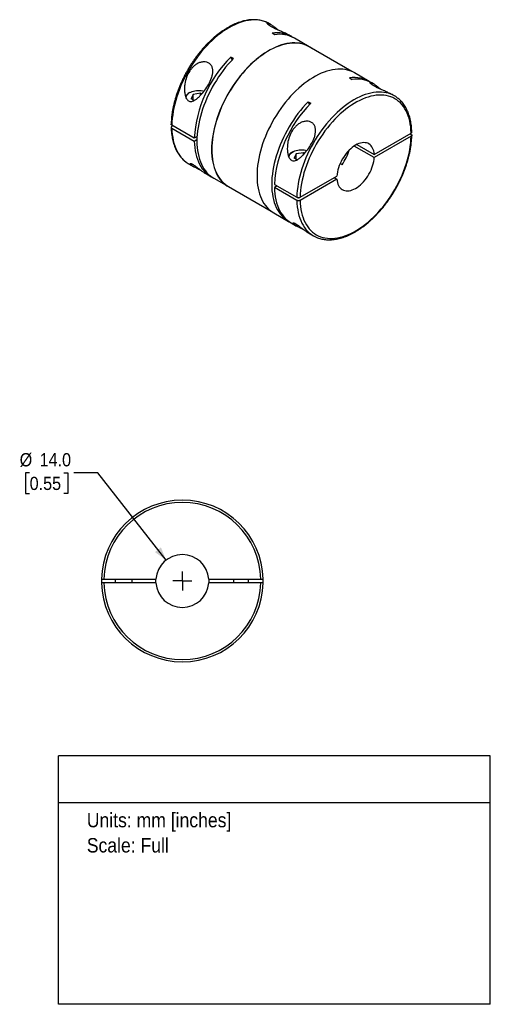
# Model space of a CAD drawing. Header units: millimetres. Extents: x 6 to 432, y 0 to 272.
# Tile 2 of 2: x 307 to 432, y 0 to 261. Entities that reach past the tile are written whole.
import ezdxf
from ezdxf.enums import TextEntityAlignment as Align

# ---------------------------------------------------------------- set-up
doc = ezdxf.new("R2010")
doc.units = ezdxf.units.MM
doc.linetypes.add('SLD-Center', pattern=[19.05, 15.24, -1.27, 1.27, -1.27])
doc.linetypes.add('SLD-Solid', pattern=[0])
doc.layers.add('CENTER', color=40, linetype='SLD-Center')
doc.layers.add('DIMENSIONS', color=140, linetype='SLD-Solid', lineweight=25)
doc.layers.add('TEXT', color=140, linetype='SLD-Solid', lineweight=25)
doc.layers.add('SLD-DEFPOINTS', color=7, linetype='Continuous', plot=False)
doc.layers.get('SLD-DEFPOINTS').off()
doc.styles.add('SLDTEXTSTYLE0', font='GOTHIC.TTF', dxfattribs={"width": 0.913})
doc.dimstyles.new('SLDDIMSTYLE0', dxfattribs={"dimtxt": 3.5, "dimasz": 3.5, "dimexe": 0, "dimexo": 0.0625, "dimgap": 0.875, "dimtad": 0, "dimtih": 1, "dimtoh": 1, "dimdec": 1, "dimrnd": 1e-09, "dimzin": 4, "dimdsep": 46, "dimtxsty": 'SLDTEXTSTYLE0', "dimsah": 1, "dimcen": 0, "dimadec": 0, "dimazin": 1, "dimtfac": 1, "dimtdec": 1, "dimtofl": 0, "dimtmove": 0, "dimatfit": 3, "dimfxl": 0, "dimfrac": 2, "dimtolj": 1, "dimtzin": 12, "dimarcsym": 0})

# ---------------------------------------------------------------- blocks, each defined once
blk = doc.blocks.new('SW_NOTE_0')
at = {"layer": 'TEXT', "color": 0, "insert": (0, 4.87), "char_height": 3.81, "attachment_point": 1, "style": 'SLDTEXTSTYLE0'}
blk.add_mtext('Units: mm [inches]', dxfattribs=at)
blk = doc.blocks.new('SW_NOTE_0_1')
at = {"layer": 'TEXT', "color": 0, "insert": (0, 4.87), "char_height": 3.81, "attachment_point": 1, "style": 'SLDTEXTSTYLE0'}
blk.add_mtext('Scale: Full', dxfattribs=at)
blk = doc.blocks.new('Block1')
at = {"layer": 'TEXT'}
for p, q in [((431.8, 65.76), (317.5, 65.76)), ((317.5, 0), (317.5, 65.76)), ((431.8, 0), (431.8, 65.76)), ((317.5, 53.39), (431.8, 53.39)), ((431.8, 0), (317.5, 0))]:
    blk.add_line(p, q, dxfattribs=at)
at = {"layer": 'TEXT', "color": 140}
for name, p in [('SW_NOTE_0', (324.99, 45.8)), ('SW_NOTE_0_1', (324.99, 39.13))]:
    blk.add_blockref(name, p, dxfattribs=at)
at = {"layer": 'TEXT', "color": 140, "style": 'SLDTEXTSTYLE0', "width": 0.913, "flags": 2}
for tag, height, p in [('AUTOATTR0', 4.23, (355.59, 56.71)), ('AUTOATTR1_0', 4.76, (333.82, 29.88)), ('AUTOATTR1_1', 4.76, (326.05, 23.73)), ('AUTOATTR1_2', 4.76, (337.78, 17.57))]:
    blk.add_attdef(tag, text='', height=height, dxfattribs=at).set_placement(p, align=Align.BOTTOM_LEFT)
blk = doc.blocks.new('_D_4')
at = {"layer": 'DIMENSIONS'}
for p, q in [((309.86, 140.74), (308.8, 140.74)), ((308.8, 140.74), (308.8, 135.19)), ((318.91, 140.74), (319.98, 140.74)), ((319.98, 140.74), (319.98, 135.19)), ((327.9, 140.74), (321.55, 140.74)), ((345.97, 117.59), (327.9, 140.74)), ((308.8, 135.19), (309.86, 135.19)), ((319.98, 135.19), (318.91, 135.19))]:
    blk.add_line(p, q, dxfattribs=at)
blk.add_solid([(345.97, 117.59), (344.61, 120.96), (343.03, 119.73)], dxfattribs=at)
at = {"layer": 'DIMENSIONS', "char_height": 3.5, "attachment_point": 1, "style": 'SLDTEXTSTYLE0'}
for s, insert in [('%%c', (307.22, 145.92)), ('14.0', (312.5, 145.92)), ('0.55', (309.86, 139.66))]:
    blk.add_mtext(s, dxfattribs=dict(at, insert=insert))
blk = doc.blocks.new('SW_CENTERMARKSYMBOL_1')
at = {"layer": 'CENTER', "color": 0}
for q in [(-2.54, 0), (0, 2.54), (0, -2.54), (2.54, 0)]:
    blk.add_line((0, 0), q, dxfattribs=at)

msp = doc.modelspace()

# ---------------------------------------------------------------- linework, layer by layer
for p, q in [((373.62, 259.45), (373.32, 259.62)), ((374.75, 256.7), (374.04, 257.11)), ((379.26, 256.19), (378.89, 256.4)), ((383.86, 253.53), (379.97, 255.78)), ((395.12, 246.97), (383.83, 253.49)), ((363.79, 250.37), (363.08, 250.78)), ((363.08, 250.78), (363.44, 250)), ((394.55, 245.27), (395.25, 244.86)), ((399.77, 244.35), (395.88, 246.6)), ((400.84, 243.73), (400.47, 243.94)), ((352.26, 241.4), (352.12, 241.32)), ((353.17, 240.88), (352.64, 239.75)), ((355.12, 241.18), (353.17, 240.88)), ((353.17, 239.45), (353.17, 240.88)), ((355.41, 241.01), (355.12, 241.18)), ((355.12, 240.67), (355.12, 241.18)), ((406.41, 240.51), (406.12, 240.68)), ((353.44, 239.29), (352.64, 239.75)), ((383.59, 238.94), (384.29, 238.53)), ((383.59, 238.94), (383.94, 238.17)), ((353.43, 229.33), (347.49, 232.76)), ((347.78, 232.6), (347.49, 232.43)), ((347.49, 231.94), (353.43, 228.51)), ((354.17, 229.76), (353.43, 229.33)), ((401.07, 224.99), (410.84, 230.63)), ((410.84, 229.81), (401.07, 224.18)), ((410.56, 230.47), (410.84, 230.3)), ((353.43, 228.51), (354.14, 228.92)), ((401.07, 224.18), (395.78, 227.23)), ((396.49, 227.64), (401.07, 224.99)), ((379.49, 225.68), (379.34, 225.6)), ((380.39, 225.16), (379.87, 224.03)), ((382.34, 225.46), (380.39, 225.16)), ((380.39, 223.73), (380.39, 225.16)), ((382.64, 225.29), (382.34, 225.46)), ((382.34, 224.96), (382.34, 225.46)), ((351.92, 222.55), (353.29, 221.76)), ((380.66, 223.58), (379.87, 224.03)), ((392.56, 222.29), (392.04, 222.59)), ((356.42, 219.95), (357.86, 219.12)), ((381.43, 213.65), (391.2, 219.29)), ((358.57, 218.71), (362.46, 216.47)), ((362.48, 216.51), (373.77, 209.99)), ((374.65, 217.08), (380.59, 213.65)), ((375.35, 216.68), (374.65, 216.27)), ((391.2, 218.48), (381.43, 212.84)), ((390.49, 218.88), (391.2, 218.48)), ((380.59, 212.84), (374.65, 216.27)), ((374.48, 209.53), (378.37, 207.28)), ((379.07, 206.88), (380.52, 206.04)), ((383.64, 204.24), (385.01, 203.45)), ((329.49, 112.57), (343.3, 112.57)), ((332.53, 112.57), (332.53, 111.57)), ((337.03, 111.57), (337.03, 112.57)), ((357.26, 112.57), (371.07, 112.57)), ((363.78, 112.57), (363.78, 111.57)), ((367.78, 111.57), (367.78, 112.57)), ((343.3, 111.57), (329.49, 111.57)), ((371.07, 111.57), (357.26, 111.57)), ((337.03, 95.26), (337.03, 95.27))]:
    msp.add_line(p, q)
at = {"flags": 128}
for points in [[(372.65, 259.96), (372.36, 260.08), (371.77, 260.29), (371.15, 260.44), (370.52, 260.55), (369.86, 260.61), (369.19, 260.62), (368.5, 260.58), (367.8, 260.49), (367.09, 260.36), (366.36, 260.17), (365.62, 259.94), (364.88, 259.67), (364.13, 259.34), (363.38, 258.97), (362.62, 258.56), (361.87, 258.1), (361.11, 257.6), (360.36, 257.06), (359.62, 256.48), (358.88, 255.86), (358.16, 255.2), (357.44, 254.51), (356.74, 253.79), (356.05, 253.03), (355.38, 252.24), (354.72, 251.43), (354.09, 250.59), (353.48, 249.73), (352.89, 248.84), (352.32, 247.94), (351.78, 247.02), (351.27, 246.08), (350.78, 245.13), (350.33, 244.17), (349.9, 243.21), (349.51, 242.23), (349.15, 241.26), (348.82, 240.29), (348.53, 239.31), (348.27, 238.34), (348.05, 237.38), (347.86, 236.43), (347.72, 235.49), (347.6, 234.56), (347.53, 233.65), (347.49, 232.76)], [(373.32, 259.62), (372.92, 259.83), (372.65, 259.96)], [(384.56, 253.07), (384.25, 253.29), (383.72, 253.61), (383.17, 253.88), (382.59, 254.11), (381.99, 254.29), (381.37, 254.42), (380.72, 254.5), (380.06, 254.54), (379.38, 254.52), (378.69, 254.46), (377.98, 254.35), (377.26, 254.19), (376.52, 253.98), (375.78, 253.73), (375.04, 253.43), (374.29, 253.08), (373.53, 252.69), (372.78, 252.25), (372.03, 251.77), (371.28, 251.25), (370.53, 250.69), (369.79, 250.09), (369.06, 249.46), (368.34, 248.78), (367.63, 248.08), (366.93, 247.34), (366.25, 246.57), (365.59, 245.77), (364.95, 244.94), (364.32, 244.09), (363.72, 243.22), (363.14, 242.32), (362.59, 241.41), (362.06, 240.48), (361.57, 239.54), (361.09, 238.59), (360.65, 237.63), (360.24, 236.66), (359.87, 235.69), (359.52, 234.71), (359.21, 233.74), (358.94, 232.77), (358.7, 231.8), (358.49, 230.85), (358.32, 229.9), (358.19, 228.97), (358.1, 228.05), (358.04, 227.15), (358.02, 226.27), (358.04, 225.41), (358.1, 224.57), (358.19, 223.76), (358.32, 222.98), (358.49, 222.22), (358.7, 221.5), (358.94, 220.82), (359.21, 220.16), (359.52, 219.55), (359.87, 218.97), (360.24, 218.44), (360.65, 217.94), (361.09, 217.49), (361.57, 217.08), (362.06, 216.71), (362.59, 216.39), (363.14, 216.12), (363.21, 216.09)], [(383.83, 253.49), (383.7, 253.57), (383.15, 253.84), (382.57, 254.07), (381.97, 254.24), (381.35, 254.37), (380.71, 254.46), (380.04, 254.49), (379.37, 254.48), (378.67, 254.41), (377.96, 254.3), (377.25, 254.14), (376.52, 253.94), (375.78, 253.68), (375.03, 253.38), (374.29, 253.04), (373.53, 252.65), (372.78, 252.21), (372.03, 251.73), (371.28, 251.22), (370.54, 250.66), (369.8, 250.06), (369.07, 249.42), (368.35, 248.75), (367.64, 248.05), (366.95, 247.31), (366.27, 246.54), (365.61, 245.74), (364.97, 244.92), (364.34, 244.07), (363.74, 243.2), (363.17, 242.31), (362.62, 241.4), (362.09, 240.47), (361.59, 239.53), (361.12, 238.58), (360.68, 237.62), (360.27, 236.66), (359.9, 235.69), (359.56, 234.71), (359.25, 233.74), (358.97, 232.77), (358.73, 231.81), (358.53, 230.86), (358.36, 229.91), (358.23, 228.98), (358.14, 228.07), (358.08, 227.17), (358.06, 226.29), (358.08, 225.43), (358.14, 224.59), (358.23, 223.79), (358.36, 223), (358.53, 222.25), (358.73, 221.54), (358.97, 220.85), (359.25, 220.2), (359.56, 219.59), (359.9, 219.01), (360.27, 218.47), (360.68, 217.98), (361.12, 217.53), (361.59, 217.12), (362.09, 216.76), (362.48, 216.51)], [(363.79, 250.37), (363.09, 249.63), (362.41, 248.86), (361.74, 248.06), (361.09, 247.23), (360.47, 246.38), (359.86, 245.51), (359.28, 244.61), (358.73, 243.7), (358.2, 242.77), (357.7, 241.82), (357.22, 240.87), (356.78, 239.91), (356.37, 238.93), (355.99, 237.96), (355.64, 236.98), (355.33, 236.01), (355.05, 235.03), (354.81, 234.07), (354.61, 233.11), (354.44, 232.16), (354.31, 231.22), (354.21, 230.3), (354.15, 229.4), (354.14, 228.51), (354.15, 227.65), (354.21, 226.81), (354.31, 226), (354.44, 225.21), (354.61, 224.46), (354.81, 223.74), (355.05, 223.05), (355.33, 222.4), (355.64, 221.78), (355.99, 221.2), (356.37, 220.67), (356.78, 220.17), (357.22, 219.72), (357.7, 219.31), (358.2, 218.94), (358.57, 218.71)], [(395.88, 246.6), (395.74, 246.67), (395.19, 246.94), (394.61, 247.17), (394.01, 247.35), (393.39, 247.48), (392.74, 247.56), (392.08, 247.6), (391.4, 247.58), (390.71, 247.52), (390, 247.41), (389.28, 247.25), (388.54, 247.04), (387.81, 246.79), (387.06, 246.49), (386.31, 246.14), (385.55, 245.75), (384.8, 245.31), (384.05, 244.83), (383.3, 244.31), (382.55, 243.75), (381.81, 243.15), (381.08, 242.52), (380.36, 241.84), (379.65, 241.14), (378.95, 240.4), (378.27, 239.63), (377.61, 238.83), (376.97, 238), (376.34, 237.15), (375.74, 236.28), (375.17, 235.38), (374.61, 234.47), (374.09, 233.54), (373.59, 232.6), (373.12, 231.65), (372.67, 230.69), (372.27, 229.72), (371.89, 228.75), (371.54, 227.77), (371.23, 226.8), (370.96, 225.83), (370.72, 224.87), (370.51, 223.91), (370.35, 222.96), (370.21, 222.03), (370.12, 221.11), (370.06, 220.21), (370.05, 219.33), (370.06, 218.47), (370.12, 217.63), (370.21, 216.82), (370.35, 216.04), (370.51, 215.28), (370.72, 214.56), (370.96, 213.88), (371.23, 213.22), (371.54, 212.61), (371.89, 212.03), (372.27, 211.5), (372.67, 211), (373.12, 210.55), (373.59, 210.14), (374.09, 209.77), (374.48, 209.53)], [(351.31, 239.85), (351.3, 240.02), (351.32, 240.27), (351.39, 240.51), (351.52, 240.74), (351.69, 240.96), (351.92, 241.17), (352.19, 241.36), (352.5, 241.52), (352.84, 241.67), (353.21, 241.78), (353.61, 241.87), (354.02, 241.93), (354.44, 241.96), (354.86, 241.95), (355.28, 241.92), (355.69, 241.85), (356.04, 241.77)], [(405.75, 240.85), (405.45, 240.98), (404.86, 241.18), (404.25, 241.34), (403.61, 241.44), (402.96, 241.5), (402.29, 241.51), (401.6, 241.48), (400.89, 241.39), (400.18, 241.25), (399.45, 241.07), (398.71, 240.84), (397.97, 240.56), (397.22, 240.24), (396.47, 239.87), (395.71, 239.45), (394.96, 239), (394.21, 238.5), (393.46, 237.95), (392.71, 237.37), (391.98, 236.75), (391.25, 236.1), (390.53, 235.41), (389.83, 234.68), (389.14, 233.93), (388.47, 233.14), (387.82, 232.33), (387.18, 231.49), (386.57, 230.62), (385.98, 229.74), (385.41, 228.83), (384.87, 227.91), (384.36, 226.98), (383.87, 226.03), (383.42, 225.07), (382.99, 224.1), (382.6, 223.13), (382.24, 222.16), (381.91, 221.18), (381.62, 220.21), (381.36, 219.24), (381.14, 218.28), (380.96, 217.33), (380.81, 216.38), (380.7, 215.46), (380.62, 214.55), (380.59, 213.65)], [(410.84, 230.63), (410.8, 231.47), (410.73, 232.28), (410.62, 233.07), (410.47, 233.83), (410.28, 234.56), (410.06, 235.25), (409.8, 235.91), (409.51, 236.53), (409.18, 237.11), (408.82, 237.66), (408.43, 238.16), (408, 238.62), (407.54, 239.04), (407.06, 239.42), (406.54, 239.74), (406, 240.03), (405.44, 240.26), (404.85, 240.45), (404.24, 240.59), (403.6, 240.68), (402.95, 240.72), (402.28, 240.71), (401.6, 240.66), (400.9, 240.55), (400.19, 240.4), (399.47, 240.2), (398.73, 239.95), (398, 239.66), (397.26, 239.32), (396.51, 238.93), (395.76, 238.5), (395.02, 238.02), (394.28, 237.51), (393.54, 236.95), (392.81, 236.36), (392.09, 235.72), (391.38, 235.06), (390.68, 234.35), (389.99, 233.62), (389.32, 232.85), (388.67, 232.06), (388.04, 231.24), (387.43, 230.39), (386.84, 229.52), (386.27, 228.63), (385.73, 227.73), (385.22, 226.81), (384.73, 225.87), (384.28, 224.93), (383.85, 223.98), (383.46, 223.02), (383.1, 222.06), (382.77, 221.09), (382.47, 220.13), (382.22, 219.17), (381.99, 218.22), (381.81, 217.28), (381.66, 216.35), (381.55, 215.44), (381.47, 214.54), (381.43, 213.65)], [(383.59, 238.94), (382.89, 238.2), (382.2, 237.43), (381.54, 236.63), (380.89, 235.8), (380.27, 234.95), (379.66, 234.08), (379.08, 233.18), (378.53, 232.27), (378, 231.34), (377.49, 230.39), (377.02, 229.44), (376.58, 228.48), (376.17, 227.5), (375.79, 226.53), (375.44, 225.55), (375.13, 224.58), (374.85, 223.6), (374.61, 222.64), (374.41, 221.68), (374.24, 220.73), (374.1, 219.79), (374.01, 218.87), (373.95, 217.97), (373.93, 217.08), (373.95, 216.22), (374.01, 215.38), (374.1, 214.57), (374.24, 213.78), (374.41, 213.03), (374.61, 212.31), (374.85, 211.62), (375.13, 210.97), (375.44, 210.35), (375.79, 209.77), (376.17, 209.24), (376.58, 208.74), (377.02, 208.29), (377.49, 207.88), (378, 207.51), (378.53, 207.2), (378.73, 207.09)], [(347.49, 231.94), (347.53, 231.09), (347.6, 230.27), (347.72, 229.47), (347.86, 228.7), (348.05, 227.96), (348.27, 227.26), (348.53, 226.58), (348.82, 225.95), (349.15, 225.35), (349.51, 224.79), (349.9, 224.28), (350.33, 223.8), (350.78, 223.37), (351.27, 222.98), (351.27, 222.97)], [(381.43, 212.84), (381.47, 212), (381.55, 211.19), (381.66, 210.4), (381.81, 209.64), (381.99, 208.91), (382.22, 208.22), (382.47, 207.56), (382.77, 206.94), (383.1, 206.36), (383.46, 205.81), (383.85, 205.31), (384.28, 204.85), (384.73, 204.43), (385.22, 204.05), (385.73, 203.73), (386.27, 203.44), (386.84, 203.21), (387.43, 203.02), (388.04, 202.88), (388.67, 202.79), (389.32, 202.75), (389.99, 202.76), (390.68, 202.81), (391.38, 202.92), (392.09, 203.07), (392.81, 203.27), (393.54, 203.52), (394.28, 203.81), (395.02, 204.15), (395.76, 204.54), (396.51, 204.97), (397.26, 205.45), (398, 205.96), (398.73, 206.52), (399.47, 207.11), (400.19, 207.74), (400.9, 208.41), (401.6, 209.12), (402.28, 209.85), (402.95, 210.62), (403.6, 211.41), (404.24, 212.23), (404.85, 213.08), (405.44, 213.95), (406, 214.84), (406.54, 215.74), (407.06, 216.66), (407.54, 217.6), (408, 218.54), (408.43, 219.49), (408.82, 220.45), (409.18, 221.41), (409.51, 222.38), (409.8, 223.34), (410.06, 224.3), (410.28, 225.25), (410.47, 226.19), (410.62, 227.12), (410.73, 228.03), (410.8, 228.93), (410.84, 229.81)], [(353.43, 228.51), (353.47, 227.64), (353.55, 226.8), (353.66, 225.98), (353.82, 225.2), (354.01, 224.44), (354.25, 223.72), (354.52, 223.04), (354.82, 222.4), (355.17, 221.79), (355.54, 221.23), (355.95, 220.71), (356.4, 220.24), (356.88, 219.81), (357.38, 219.42), (357.92, 219.09), (358.22, 218.93)], [(401.07, 224.99), (401.02, 225.46), (400.94, 225.91), (400.81, 226.32), (400.65, 226.69), (400.45, 227.03), (400.22, 227.32), (399.96, 227.57), (399.67, 227.78), (399.35, 227.94), (399, 228.05), (398.64, 228.11), (398.25, 228.12), (397.85, 228.09), (397.43, 228), (397.01, 227.86), (396.57, 227.68), (396.14, 227.45), (395.7, 227.18), (395.27, 226.86), (394.84, 226.5), (394.43, 226.11), (394.03, 225.68), (393.64, 225.23), (393.27, 224.74), (392.93, 224.23), (392.61, 223.71), (392.32, 223.16), (392.05, 222.61), (391.82, 222.05), (391.63, 221.48), (391.47, 220.92), (391.34, 220.37), (391.25, 219.82), (391.2, 219.29)], [(378.54, 224.13), (378.52, 224.31), (378.54, 224.55), (378.61, 224.79), (378.74, 225.02), (378.92, 225.24), (379.14, 225.45), (379.41, 225.64), (379.72, 225.81), (380.06, 225.95), (380.43, 226.07), (380.83, 226.15), (381.24, 226.21), (381.66, 226.24), (382.08, 226.24), (382.5, 226.2), (382.91, 226.13), (383.26, 226.05)], [(351.27, 222.97), (351.78, 222.63), (351.92, 222.55)], [(391.2, 218.48), (391.25, 218), (391.34, 217.56), (391.47, 217.15), (391.63, 216.78), (391.82, 216.44), (392.05, 216.15), (392.32, 215.9), (392.61, 215.69), (392.93, 215.53), (393.27, 215.42), (393.64, 215.36), (394.03, 215.35), (394.43, 215.38), (394.84, 215.47), (395.27, 215.61), (395.7, 215.79), (396.14, 216.02), (396.57, 216.29), (397.01, 216.61), (397.43, 216.97), (397.85, 217.36), (398.25, 217.79), (398.64, 218.24), (399, 218.73), (399.35, 219.24), (399.67, 219.76), (399.96, 220.31), (400.22, 220.86), (400.45, 221.42), (400.65, 221.99), (400.81, 222.55), (400.94, 223.1), (401.02, 223.65), (401.07, 224.18)], [(374.65, 216.27), (374.68, 215.4), (374.76, 214.55), (374.88, 213.74), (375.03, 212.95), (375.23, 212.2), (375.46, 211.48), (375.73, 210.8), (376.04, 210.15), (376.38, 209.55), (376.76, 208.98), (377.17, 208.47), (377.61, 207.99), (378.09, 207.56), (378.6, 207.18), (379.07, 206.88)], [(380.59, 212.84), (380.62, 211.99), (380.7, 211.16), (380.81, 210.36), (380.96, 209.6), (381.14, 208.86), (381.36, 208.15), (381.62, 207.48), (381.91, 206.84), (382.24, 206.25), (382.6, 205.69), (382.99, 205.17), (383.42, 204.7), (383.87, 204.26), (384.36, 203.87), (384.37, 203.87)], [(328.89, 112.57), (328.88, 112.07), (328.89, 111.57)], [(343.3, 111.57), (343.28, 112.07), (343.3, 112.57)], [(357.26, 112.57), (357.28, 112.07), (357.26, 111.57)], [(371.68, 111.57), (371.68, 112.07), (371.68, 112.57)]]:
    msp.add_lwpolyline(points, dxfattribs=at)
for centre, radius, start, end in [((375.31, 249.1), 8.11, 57.9935, 99.0087), ((376.01, 248.61), 8.19, 61.1498, 98.8937), ((386.88, 227.18), 33.52, 135.2432, 176.3221), ((395.81, 237.25), 8.12, 58.0236, 98.9786), ((396.52, 236.78), 8.18, 61.1207, 98.9228), ((353, 239.54), 1.98, 116.4566, 159.0701), ((402.84, 234.32), 7.15, 53.8102, 65.9927), ((408.09, 214.93), 33.52, 135.2432, 176.3221), ((380.23, 223.83), 1.98, 116.4566, 159.0701), ((383.1, 229.26), 11.75, 323.623, 344.3964), ((388.59, 209.64), 7.15, 233.8102, 245.9927), ((350.28, 112.07), 21.4, 1.3388, 178.6612), ((350.28, 112.07), 20.8, 1.3774, 178.6226), ((350.28, 112.07), 7, 4.096, 175.904), ((350.28, 112.07), 21.4, 181.3388, 358.6612), ((350.28, 112.07), 20.8, 181.3774, 358.6226), ((350.28, 112.07), 7, 184.096, 355.904)]:
    msp.add_arc(centre, radius, start, end)
for points, knots in [([(372.61, 259.97), (372.5, 260.02), (372.21, 260.15), (371.71, 260.32), (371.12, 260.48), (370.51, 260.59), (369.88, 260.66), (369.23, 260.68), (368.57, 260.66), (367.9, 260.6), (367.21, 260.49), (366.51, 260.34), (365.81, 260.14), (365.1, 259.9), (364.38, 259.62), (363.66, 259.3), (362.94, 258.93), (362.21, 258.53), (361.49, 258.09), (360.77, 257.61), (360.06, 257.09), (359.35, 256.54), (358.65, 255.95), (357.96, 255.33), (357.28, 254.68), (356.61, 254), (355.95, 253.29), (355.31, 252.55), (354.69, 251.79), (354.08, 251), (353.49, 250.2), (352.92, 249.37), (352.38, 248.52), (351.85, 247.66), (351.35, 246.78), (350.88, 245.9), (350.43, 245), (350.01, 244.09), (349.61, 243.17), (349.25, 242.25), (348.91, 241.33), (348.6, 240.41), (348.33, 239.49), (348.09, 238.57), (347.87, 237.65), (347.7, 236.75), (347.55, 235.85), (347.44, 234.97), (347.36, 234.09), (347.33, 233.44), (347.32, 233.09), (347.32, 233.01)], [0, 0, 0, 0, 0.012426, 0.032824, 0.053257, 0.07374, 0.094285, 0.114899, 0.135583, 0.156334, 0.177146, 0.19801, 0.218916, 0.239854, 0.260816, 0.281795, 0.302783, 0.323776, 0.344768, 0.365758, 0.386743, 0.407722, 0.428694, 0.44966, 0.470619, 0.491572, 0.512519, 0.53346, 0.554397, 0.575329, 0.596259, 0.617185, 0.63811, 0.659034, 0.679957, 0.70088, 0.721805, 0.742731, 0.76366, 0.784592, 0.805528, 0.826469, 0.847415, 0.868368, 0.889327, 0.910294, 0.931269, 0.952252, 0.973242, 0.994241, 1, 1, 1, 1]), ([(378.89, 256.4), (378.81, 256.45), (378.64, 256.54), (378.36, 256.69), (378.01, 256.86), (377.58, 257.06), (377.07, 257.28), (376.58, 257.5), (376.12, 257.7), (375.69, 257.89), (375.26, 258.08), (374.84, 258.28), (374.44, 258.48), (374.06, 258.67), (373.73, 258.87), (373.43, 259.05), (373.19, 259.22), (373, 259.38), (372.87, 259.51), (372.79, 259.61), (372.76, 259.69), (372.78, 259.74), (372.84, 259.76), (372.94, 259.75), (373.1, 259.7), (373.33, 259.6), (373.59, 259.46), (373.89, 259.28), (374.21, 259.07), (374.55, 258.82), (374.91, 258.54), (375.28, 258.24), (375.54, 258.02), (375.67, 257.9), (375.68, 257.89)], [0, 0, 0, 0, 0.026527, 0.054702, 0.082258, 0.122018, 0.160024, 0.196926, 0.225887, 0.254201, 0.283027, 0.3114, 0.340214, 0.36882, 0.397516, 0.426274, 0.45486, 0.483767, 0.512238, 0.541259, 0.569624, 0.598706, 0.627, 0.6561, 0.692904, 0.730925, 0.770566, 0.807648, 0.845691, 0.884913, 0.922562, 0.960419, 0.998638, 1, 1, 1, 1]), ([(357.25, 243.58), (356.94, 243.03), (356.26, 241.99), (355.3, 240.84), (354.49, 240.04), (353.85, 239.52), (353.28, 239.18), (352.8, 239.03), (352.43, 239), (352.07, 239.08), (351.75, 239.28), (351.47, 239.6), (351.19, 240.11), (350.96, 240.85), (350.84, 241.77), (350.84, 242.71), (350.96, 243.95), (351.34, 245.47), (352.03, 246.89), (352.79, 247.88), (353.46, 248.53), (354.22, 249.05), (355.06, 249.41), (355.93, 249.55), (356.75, 249.45), (357.46, 249.11), (357.99, 248.56), (358.29, 247.84), (358.38, 247.02), (358.28, 246.16), (357.96, 244.99), (357.55, 244.13), (357.25, 243.58)], [0, 0, 0, 0, 0.062213, 0.124599, 0.155629, 0.186879, 0.218357, 0.234866, 0.249777, 0.265709, 0.28118, 0.296203, 0.312653, 0.343934, 0.375214, 0.40637, 0.437668, 0.499644, 0.561983, 0.594106, 0.624486, 0.655811, 0.687037, 0.718279, 0.749559, 0.780826, 0.812132, 0.843474, 0.874857, 0.906239, 0.937487, 1, 1, 1, 1]), ([(406.12, 240.68), (406.03, 240.73), (405.87, 240.83), (405.58, 240.97), (405.23, 241.15), (404.8, 241.34), (404.3, 241.57), (403.81, 241.78), (403.34, 241.98), (402.91, 242.17), (402.49, 242.36), (402.07, 242.56), (401.66, 242.76), (401.29, 242.96), (400.95, 243.15), (400.66, 243.34), (400.41, 243.51), (400.23, 243.66), (400.09, 243.79), (400.01, 243.89), (399.98, 243.97), (400, 244.02), (400.06, 244.04), (400.17, 244.03), (400.33, 243.99), (400.55, 243.89), (400.82, 243.75), (401.11, 243.57), (401.43, 243.35), (401.77, 243.1), (402.13, 242.83), (402.5, 242.52), (402.76, 242.3), (402.9, 242.18), (402.9, 242.18)], [0, 0, 0, 0, 0.026527, 0.054702, 0.082258, 0.122018, 0.160024, 0.196926, 0.225887, 0.254201, 0.283027, 0.3114, 0.340214, 0.36882, 0.397516, 0.426274, 0.45486, 0.483767, 0.512238, 0.541259, 0.569624, 0.598706, 0.627, 0.6561, 0.692904, 0.730925, 0.770566, 0.807648, 0.845691, 0.884913, 0.922562, 0.960419, 0.998638, 1, 1, 1, 1]), ([(411.02, 230.88), (411.02, 230.92), (411.01, 231.23), (410.98, 231.81), (410.91, 232.6), (410.8, 233.37), (410.66, 234.11), (410.48, 234.83), (410.27, 235.52), (410.02, 236.18), (409.75, 236.8), (409.44, 237.4), (409.1, 237.95), (408.73, 238.48), (408.33, 238.96), (407.9, 239.4), (407.49, 239.77), (407.21, 239.98), (407.09, 240.06)], [0, 0, 0, 0, 0.0091002, 0.0770068, 0.1449312, 0.2128488, 0.2807436, 0.3485953, 0.4163789, 0.4840654, 0.5516225, 0.6190167, 0.6862167, 0.7531968, 0.8199419, 0.8864511, 0.9527407, 1, 1, 1, 1]), ([(347.49, 232.76), (347.45, 232.79), (347.35, 232.87), (347.3, 232.96), (347.32, 233.01), (347.32, 233.01)], [0, 0, 0, 0, 0.490282, 0.981841, 1, 1, 1, 1]), ([(347.49, 232.43), (347.48, 232.42), (347.44, 232.4), (347.4, 232.36), (347.36, 232.31), (347.33, 232.26), (347.31, 232.19), (347.32, 232.12), (347.36, 232.05), (347.41, 231.99), (347.47, 231.96), (347.49, 231.94)], [0, 0, 0, 0, 0.082264, 0.165253, 0.250388, 0.374656, 0.500025, 0.62249, 0.74957, 0.874913, 1, 1, 1, 1]), ([(347.32, 232.18), (347.32, 232.15), (347.32, 231.83), (347.35, 231.26), (347.43, 230.46), (347.54, 229.69), (347.68, 228.95), (347.85, 228.23), (348.07, 227.54), (348.31, 226.89), (348.59, 226.26), (348.9, 225.67), (349.24, 225.11), (349.61, 224.59), (350.01, 224.1), (350.44, 223.66), (350.85, 223.29), (351.13, 223.08), (351.24, 223)], [0, 0, 0, 0, 0.009125, 0.07703, 0.144952, 0.212868, 0.280761, 0.348611, 0.416393, 0.484078, 0.551634, 0.619026, 0.686224, 0.753203, 0.819946, 0.886454, 0.952742, 1, 1, 1, 1]), ([(384.47, 227.86), (384.17, 227.32), (383.48, 226.28), (382.53, 225.12), (381.71, 224.32), (381.07, 223.8), (380.5, 223.47), (380.02, 223.32), (379.66, 223.28), (379.3, 223.36), (378.97, 223.57), (378.69, 223.88), (378.41, 224.39), (378.19, 225.14), (378.07, 226.06), (378.06, 226.99), (378.18, 228.23), (378.56, 229.75), (379.25, 231.17), (380.01, 232.16), (380.68, 232.82), (381.44, 233.34), (382.28, 233.69), (383.15, 233.83), (383.98, 233.74), (384.69, 233.4), (385.21, 232.84), (385.51, 232.13), (385.6, 231.31), (385.5, 230.44), (385.18, 229.27), (384.78, 228.41), (384.47, 227.86)], [0, 0, 0, 0, 0.0622131, 0.1245991, 0.1556289, 0.1868792, 0.2183566, 0.2348662, 0.2497768, 0.2657086, 0.2811801, 0.296203, 0.3126534, 0.3439339, 0.3752143, 0.4063696, 0.4376681, 0.4996443, 0.5619833, 0.5941059, 0.6244856, 0.6558111, 0.6870366, 0.7182786, 0.7495586, 0.7808264, 0.8121317, 0.8434741, 0.8748573, 0.9062389, 0.937487, 1, 1, 1, 1]), ([(385.72, 203.09), (385.83, 203.04), (386.12, 202.91), (386.63, 202.74), (387.22, 202.59), (387.83, 202.48), (388.46, 202.41), (389.1, 202.38), (389.76, 202.4), (390.44, 202.47), (391.12, 202.58), (391.82, 202.73), (392.53, 202.92), (393.24, 203.16), (393.96, 203.44), (394.68, 203.77), (395.4, 204.13), (396.12, 204.53), (396.84, 204.98), (397.56, 205.46), (398.28, 205.97), (398.99, 206.53), (399.69, 207.11), (400.38, 207.73), (401.06, 208.38), (401.73, 209.07), (402.38, 209.78), (403.02, 210.51), (403.65, 211.27), (404.25, 212.06), (404.84, 212.87), (405.41, 213.69), (405.96, 214.54), (406.48, 215.4), (406.98, 216.28), (407.46, 217.17), (407.9, 218.07), (408.33, 218.98), (408.72, 219.89), (409.09, 220.81), (409.42, 221.73), (409.73, 222.66), (410, 223.58), (410.25, 224.5), (410.46, 225.41), (410.64, 226.32), (410.78, 227.21), (410.9, 228.1), (410.97, 228.97), (411.01, 229.62), (411.01, 229.98), (411.02, 230.05)], [0, 0, 0, 0, 0.012426, 0.032825, 0.053257, 0.07374, 0.094285, 0.1149, 0.135584, 0.156335, 0.177147, 0.198011, 0.218917, 0.239856, 0.260818, 0.281797, 0.302785, 0.323778, 0.344771, 0.36576, 0.386745, 0.407725, 0.428697, 0.449663, 0.470623, 0.491576, 0.512523, 0.533464, 0.554401, 0.575334, 0.596263, 0.61719, 0.638115, 0.659039, 0.679962, 0.700886, 0.72181, 0.742737, 0.763666, 0.784598, 0.805534, 0.826475, 0.847422, 0.868374, 0.889334, 0.910301, 0.931276, 0.952259, 0.97325, 0.994249, 1, 1, 1, 1]), ([(410.84, 230.63), (410.87, 230.65), (410.93, 230.69), (410.99, 230.76), (411.02, 230.83), (411.01, 230.87), (411.01, 230.88)], [0, 0, 0, 0, 0.297856, 0.58112, 0.849783, 1, 1, 1, 1]), ([(410.84, 230.3), (410.86, 230.29), (410.89, 230.27), (410.94, 230.23), (410.97, 230.19), (411, 230.14), (411.02, 230.09), (411.02, 230.04), (411, 229.98), (410.97, 229.92), (410.92, 229.86), (410.87, 229.83), (410.84, 229.81)], [0, 0, 0, 0, 0.078647, 0.162041, 0.250181, 0.343067, 0.440698, 0.543074, 0.650193, 0.762055, 0.878658, 1, 1, 1, 1]), ([(355.23, 220.77), (355.16, 220.8), (355.01, 220.88), (354.78, 220.99), (354.54, 221.11), (354.29, 221.23), (354.03, 221.37), (353.76, 221.5), (353.47, 221.66), (353.17, 221.83), (352.9, 222), (352.68, 222.16), (352.51, 222.3), (352.39, 222.43), (352.34, 222.52), (352.34, 222.58), (352.38, 222.61), (352.45, 222.61), (352.55, 222.6), (352.67, 222.55), (352.82, 222.49), (352.94, 222.42), (353, 222.38)], [0, 0, 0, 0, 0.029226, 0.065837, 0.1014, 0.138019, 0.184334, 0.232046, 0.281716, 0.352011, 0.424773, 0.496261, 0.568231, 0.641364, 0.711854, 0.760367, 0.808618, 0.855696, 0.892937, 0.92783, 0.964547, 1, 1, 1, 1]), ([(353, 222.38), (353.07, 222.34), (353.17, 222.28), (353.32, 222.19), (353.46, 222.09), (353.65, 221.96), (353.95, 221.74), (354.31, 221.46), (354.72, 221.15), (355.1, 220.86), (355.45, 220.6), (355.79, 220.36), (356.08, 220.16), (356.3, 220.02), (356.4, 219.97), (356.42, 219.95)], [0, 0, 0, 0, 0.052934, 0.079962, 0.10772, 0.159637, 0.215063, 0.321818, 0.42896, 0.533496, 0.641969, 0.749073, 0.855497, 0.963927, 1, 1, 1, 1]), ([(380.59, 213.65), (380.6, 213.65), (380.64, 213.63), (380.71, 213.6), (380.78, 213.58), (380.86, 213.56), (380.96, 213.55), (381.05, 213.55), (381.15, 213.56), (381.25, 213.58), (381.35, 213.61), (381.41, 213.64), (381.43, 213.65)], [0, 0, 0, 0, 0.078647, 0.1620407, 0.2501807, 0.3430667, 0.4406981, 0.5430739, 0.6501932, 0.7620549, 0.8786576, 1, 1, 1, 1]), ([(381.43, 212.84), (381.42, 212.83), (381.38, 212.81), (381.32, 212.78), (381.25, 212.77), (381.18, 212.75), (381.12, 212.74), (381.05, 212.74), (380.99, 212.74), (380.92, 212.74), (380.86, 212.75), (380.81, 212.76), (380.75, 212.77), (380.71, 212.78), (380.66, 212.8), (380.62, 212.82), (380.6, 212.83), (380.59, 212.84)], [0, 0, 0, 0, 0.081442, 0.160773, 0.237994, 0.313105, 0.386104, 0.456993, 0.525771, 0.592438, 0.656994, 0.719439, 0.779773, 0.837996, 0.894108, 0.948109, 1, 1, 1, 1]), ([(382.45, 205.05), (382.39, 205.08), (382.24, 205.16), (382.01, 205.27), (381.77, 205.39), (381.51, 205.52), (381.25, 205.65), (380.98, 205.79), (380.69, 205.94), (380.4, 206.11), (380.12, 206.28), (379.9, 206.44), (379.73, 206.58), (379.62, 206.71), (379.57, 206.8), (379.57, 206.86), (379.6, 206.89), (379.67, 206.9), (379.77, 206.88), (379.89, 206.84), (380.04, 206.77), (380.17, 206.7), (380.23, 206.67)], [0, 0, 0, 0, 0.029226, 0.065837, 0.1014, 0.138019, 0.184334, 0.232046, 0.281716, 0.352011, 0.424773, 0.496261, 0.568231, 0.641364, 0.711854, 0.760367, 0.808618, 0.855696, 0.892937, 0.92783, 0.964547, 1, 1, 1, 1]), ([(380.23, 206.67), (380.29, 206.63), (380.39, 206.57), (380.54, 206.47), (380.69, 206.37), (380.88, 206.24), (381.17, 206.02), (381.54, 205.75), (381.94, 205.44), (382.32, 205.15), (382.68, 204.88), (383.01, 204.65), (383.31, 204.44), (383.52, 204.31), (383.62, 204.25), (383.64, 204.24)], [0, 0, 0, 0, 0.052934, 0.079962, 0.10772, 0.159637, 0.215063, 0.321818, 0.42896, 0.533496, 0.641969, 0.749073, 0.855497, 0.963927, 1, 1, 1, 1]), ([(328.89, 112.57), (328.89, 112.57), (328.89, 112.57), (328.9, 112.57), (328.93, 112.57), (328.97, 112.57), (329.02, 112.57), (329.09, 112.57), (329.17, 112.57), (329.27, 112.57), (329.37, 112.57), (329.45, 112.57), (329.49, 112.57)], [0, 0, 0, 0, 0.078647, 0.1620407, 0.2501807, 0.3430667, 0.4406981, 0.5430739, 0.6501932, 0.7620549, 0.8786576, 1, 1, 1, 1]), ([(371.07, 112.57), (371.1, 112.57), (371.15, 112.57), (371.22, 112.57), (371.29, 112.57), (371.36, 112.57), (371.42, 112.57), (371.47, 112.57), (371.52, 112.57), (371.56, 112.57), (371.59, 112.57), (371.62, 112.57), (371.64, 112.57), (371.66, 112.57), (371.67, 112.57), (371.67, 112.57), (371.67, 112.57), (371.68, 112.57)], [0, 0, 0, 0, 0.081442, 0.160773, 0.237994, 0.313105, 0.386104, 0.456993, 0.525771, 0.592438, 0.656994, 0.719439, 0.779773, 0.837996, 0.894108, 0.948109, 1, 1, 1, 1]), ([(329.49, 111.57), (329.46, 111.57), (329.41, 111.57), (329.34, 111.57), (329.27, 111.57), (329.2, 111.57), (329.14, 111.57), (329.09, 111.57), (329.05, 111.57), (329.01, 111.57), (328.97, 111.57), (328.94, 111.57), (328.92, 111.57), (328.91, 111.57), (328.89, 111.57), (328.89, 111.57), (328.89, 111.57), (328.89, 111.57)], [0, 0, 0, 0, 0.081442, 0.160773, 0.237994, 0.313105, 0.386104, 0.456993, 0.525771, 0.592438, 0.656994, 0.719439, 0.779773, 0.837996, 0.894108, 0.948109, 1, 1, 1, 1]), ([(371.68, 111.57), (371.67, 111.57), (371.67, 111.57), (371.66, 111.57), (371.63, 111.57), (371.59, 111.57), (371.54, 111.57), (371.47, 111.57), (371.39, 111.57), (371.29, 111.57), (371.19, 111.57), (371.11, 111.57), (371.07, 111.57)], [0, 0, 0, 0, 0.078647, 0.162041, 0.250181, 0.343067, 0.440698, 0.543074, 0.650193, 0.762055, 0.878658, 1, 1, 1, 1])]:
    msp.add_open_spline(points, degree=3, knots=knots)

# ---------------------------------------------------------------- block references
at = {"layer": 'CENTER'}
msp.add_blockref('SW_CENTERMARKSYMBOL_1', (350.28, 112.07), dxfattribs=at)
at = {"layer": 'SLD-DEFPOINTS'}
msp.add_blockref('Block1', (0, 0), dxfattribs=at)

# ---------------------------------------------------------------- dimensions: what is measured, and where the dimension line sits
at = {"layer": 'DIMENSIONS'}
dim = msp.add_diameter_dim_2p(p1=(354.59, 106.55), p2=(345.97, 117.59), dimstyle='SLDDIMSTYLE0', dxfattribs=at)
dim.commit()
dim.dimension.update_dxf_attribs({"geometry": '_D_4', "text_midpoint": (314.39, 140.74), "dimtype": 163})

doc.saveas('drawing.dxf')
